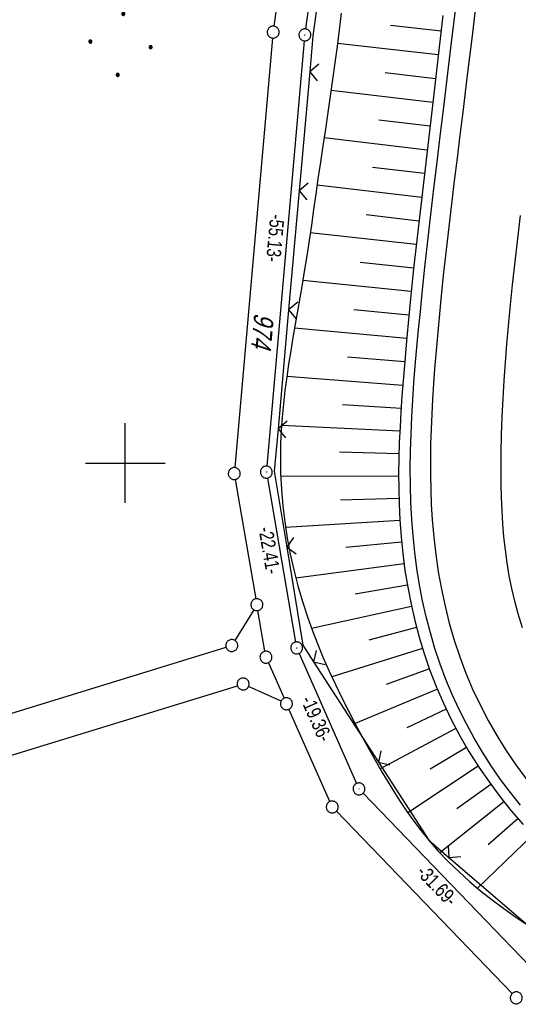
# Model space of a CAD drawing. Extents: x 510932 to 511602, y 463659 to 464636.
# Tile 7 of 81: x 511087 to 511149, y 463832 to 463956. Entities that reach past the tile are written whole.
import ezdxf

# ---------------------------------------------------------------- set-up
doc = ezdxf.new("R2010")
doc.units = 0
doc.header["$LTSCALE"] = 10
doc.header["$MEASUREMENT"] = 0
doc.linetypes.add('LT00', pattern=[0])
doc.layers.get('0').update_dxf_attribs({"linetype": 'LT00'})
for name, color, linetype in [('--EK_FBR', 1, 'LT00'), ('--EL_DFK_AB_L', 21, 'LT00'), ('--EL_DFK_AB_P', 7, 'LT00'), ('ABSTAND', 8, 'LT00'), ('DFK_AB_L', 21, 'LT00'), ('DFK_AB_P', 7, 'LT00'), ('DFK_FLUR_NR', 250, 'LT00'), ('DFK_GZPKT', 250, 'LT00'), ('DFK_KATASTER', 250, 'LT00'), ('DFK_NUTZUNG', 250, 'LT00'), ('V104_AFBR_BAB', 250, 'LT00'), ('V104_BOESCH', 250, 'LT00'), ('V104_BOSCHUNG', 250, 'LT00'), ('V104_LD_MARK', 250, 'LT00'), ('V104_RASTER', 250, 'LT00'), ('V104_ZAUN', 40, 'LT00')]:
    doc.layers.add(name, color=color, linetype=linetype)
doc.styles.get("Standard").update_dxf_attribs({"font": 'ARIAL.TTF'})

# ---------------------------------------------------------------- blocks, each defined once
blk = doc.blocks.new('SYMB7010')
at = {"color": 0, "linetype": 'ByBlock'}
for points in [[(-0.031408, 0.499213), (-0.093728, 0.49134), (-0.15457, 0.475719), (-0.212975, 0.452595), (-0.268021, 0.422333), (-0.31884, 0.385411), (-0.36463, 0.342411), (-0.40467, 0.29401), (-0.438329, 0.240973), (-0.465074, 0.184136), (-0.484486, 0.124395), (-0.496256, 0.062692), (-0.5002, 0)], [(-0.5002, 0), (-0.496256, -0.062692), (-0.484486, -0.124395), (-0.465075, -0.184136), (-0.438329, -0.240973), (-0.404671, -0.29401), (-0.36463, -0.342411), (-0.31884, -0.385411), (-0.268021, -0.422333), (-0.212975, -0.452595), (-0.154571, -0.475719), (-0.093728, -0.49134), (-0.031408, -0.499213), (0.031408, -0.499213)], [(0.5002, 0), (0.496256, 0.062692), (0.484485, 0.124395), (0.465074, 0.184136), (0.438329, 0.240973), (0.40467, 0.29401), (0.36463, 0.342411), (0.31884, 0.385411), (0.268021, 0.422333), (0.212975, 0.452595), (0.15457, 0.475719), (0.093728, 0.49134), (0.031408, 0.499213), (-0.031408, 0.499213)], [(0.031408, -0.499213), (0.093728, -0.491341), (0.15457, -0.475719), (0.212975, -0.452595), (0.268021, -0.422333), (0.31884, -0.385411), (0.36463, -0.342411), (0.404671, -0.294011), (0.438329, -0.240974), (0.465075, -0.184136), (0.484486, -0.124395), (0.496256, -0.062692), (0.500201, 0)]]:
    blk.add_lwpolyline(points, dxfattribs=at)
blk = doc.blocks.new('SYMB0003')
at = {"color": 0, "linetype": 'ByBlock'}
for p, q in [((-0.015712, 0), (0.010166, 0.012015)), ((0, -0.021257), (-0.015712, 0)), ((0.010166, 0.012015), (0, -0.021257))]:
    blk.add_line(p, q, dxfattribs=at)
for points in [[(-0.031395, 0.499013), (-0.093691, 0.491144), (-0.154509, 0.475528), (-0.21289, 0.452414), (-0.267913, 0.422164), (-0.318712, 0.385257), (-0.364484, 0.342274), (-0.404509, 0.293893), (-0.438154, 0.240877), (-0.464888, 0.184062), (-0.484292, 0.124345), (-0.496058, 0.062667), (-0.5, 0)], [(-0.5, 0), (-0.496058, -0.062667), (-0.484292, -0.124345), (-0.464888, -0.184062), (-0.438154, -0.240877), (-0.404509, -0.293893), (-0.364485, -0.342274), (-0.318712, -0.385257), (-0.267914, -0.422164), (-0.21289, -0.452414), (-0.154509, -0.475529), (-0.093691, -0.491144), (-0.031395, -0.499014), (0.031395, -0.499014)], [(0.5, 0), (0.496057, 0.062667), (0.484292, 0.124345), (0.464888, 0.184062), (0.438153, 0.240877), (0.404509, 0.293893), (0.364484, 0.342274), (0.318712, 0.385257), (0.267913, 0.422164), (0.21289, 0.452414), (0.154509, 0.475528), (0.093691, 0.491144), (0.031395, 0.499013), (-0.031395, 0.499013)], [(0.031395, -0.499014), (0.093691, -0.491144), (0.154509, -0.475529), (0.21289, -0.452414), (0.267914, -0.422164), (0.318712, -0.385257), (0.364485, -0.342274), (0.404509, -0.293893), (0.438154, -0.240877), (0.464889, -0.184062), (0.484292, -0.124345), (0.496058, -0.062667), (0.5, 0)]]:
    blk.add_lwpolyline(points, dxfattribs=at)
blk = doc.blocks.new('SYMB0024')
at = {"color": 0, "linetype": 'ByBlock'}
for p, q in [((-0.5, 0.5), (0, 0)), ((0, 0), (0.5, 0.5))]:
    blk.add_line(p, q, dxfattribs=at)
blk = doc.blocks.new('Ackerland7')
at = {"layer": 'DFK_NUTZUNG', "color": 0, "linetype": 'ByBlock'}
for p, q in [((-4, 3.93), (-4, 3.67)), ((-3.95, 3.63), (-3.95, 3.97)), ((-3.9, 3.99), (-3.9, 3.61)), ((-3.85, 3.6), (-3.85, 4)), ((-3.8, 3.99), (-3.8, 3.61)), ((-3.75, 3.63), (-3.75, 3.97)), ((-3.7, 3.93), (-3.7, 3.67)), ((-3.65, 3.8), (-3.65, 3.8)), ((3.7, 3.93), (3.7, 3.67)), ((3.75, 3.63), (3.75, 3.97)), ((3.8, 3.99), (3.8, 3.61)), ((3.85, 3.6), (3.85, 4)), ((3.9, 3.99), (3.9, 3.61)), ((3.95, 3.63), (3.95, 3.97)), ((4, 3.93), (4, 3.67)), ((4.05, 3.8), (4.05, 3.8)), ((-7.85, 0.13), (-7.85, -0.13)), ((-7.8, -0.17), (-7.8, 0.17)), ((-7.75, 0.19), (-7.75, -0.19)), ((-7.7, -0.2), (-7.7, 0.2)), ((-7.65, 0.19), (-7.65, -0.19)), ((-7.6, -0.17), (-7.6, 0.17)), ((-7.55, 0.13), (-7.55, -0.13)), ((-7.5, 0), (-7.5, 0)), ((-0.15, 0.13), (-0.15, -0.13)), ((-0.1, -0.17), (-0.1, 0.17)), ((-0.05, 0.19), (-0.05, -0.19)), ((0, -0.2), (0, 0.2)), ((0.05, 0.19), (0.05, -0.19)), ((0.1, -0.17), (0.1, 0.17)), ((0.15, 0.13), (0.15, -0.13)), ((0.2, 0), (0.2, 0)), ((7.55, 0.13), (7.55, -0.13)), ((7.6, -0.17), (7.6, 0.17)), ((7.65, 0.19), (7.65, -0.19)), ((7.7, -0.2), (7.7, 0.2)), ((7.75, 0.19), (7.75, -0.19)), ((7.8, -0.17), (7.8, 0.17)), ((7.85, 0.13), (7.85, -0.13)), ((7.9, 0), (7.9, 0)), ((-4, -3.67), (-4, -3.93)), ((-3.95, -3.97), (-3.95, -3.63)), ((-3.9, -3.61), (-3.9, -3.99)), ((-3.85, -4), (-3.85, -3.6)), ((-3.8, -3.61), (-3.8, -3.99)), ((-3.75, -3.97), (-3.75, -3.63)), ((-3.7, -3.67), (-3.7, -3.93)), ((3.7, -3.67), (3.7, -3.93)), ((3.75, -3.97), (3.75, -3.63)), ((3.8, -3.61), (3.8, -3.99)), ((3.85, -4), (3.85, -3.6)), ((3.9, -3.61), (3.9, -3.99)), ((3.95, -3.97), (3.95, -3.63)), ((4, -3.67), (4, -3.93)), ((-3.65, -3.8), (-3.65, -3.8)), ((4.05, -3.8), (4.05, -3.8))]:
    blk.add_line(p, q, dxfattribs=at)
for points in [[(-3.65, 3.8), (-3.67, 3.89), (-3.73, 3.96), (-3.81, 3.99), (-3.89, 3.99), (-3.97, 3.96), (-4.03, 3.89), (-4.05, 3.8), (-4.03, 3.71), (-3.97, 3.64), (-3.89, 3.6), (-3.81, 3.6), (-3.73, 3.64), (-3.67, 3.71), (-3.65, 3.8)], [(4.05, 3.8), (4.03, 3.89), (3.97, 3.96), (3.89, 3.99), (3.81, 3.99), (3.73, 3.96), (3.67, 3.89), (3.65, 3.8), (3.67, 3.71), (3.73, 3.64), (3.81, 3.61), (3.89, 3.61), (3.97, 3.64), (4.03, 3.71), (4.05, 3.8)], [(-7.5, 0), (-7.52, 0.09), (-7.58, 0.16), (-7.66, 0.19), (-7.74, 0.19), (-7.82, 0.16), (-7.88, 0.09), (-7.9, 0)], [(0.2, 0), (0.18, 0.09), (0.12, 0.16), (0.04, 0.19), (-0.04, 0.19), (-0.12, 0.16), (-0.18, 0.09), (-0.2, 0)], [(-0.2, 0), (-0.18, -0.09), (-0.12, -0.16), (-0.04, -0.19), (0.04, -0.19), (0.12, -0.16), (0.18, -0.09), (0.2, 0)], [(7.9, 0), (7.88, 0.09), (7.82, 0.16), (7.74, 0.19), (7.66, 0.19), (7.58, 0.16), (7.52, 0.09), (7.5, 0)], [(7.5, 0), (7.52, -0.09), (7.58, -0.16), (7.66, -0.19), (7.74, -0.19), (7.82, -0.16), (7.88, -0.09), (7.9, 0)], [(-7.9, 0), (-7.88, -0.09), (-7.82, -0.16), (-7.74, -0.19), (-7.66, -0.19), (-7.58, -0.16), (-7.52, -0.09), (-7.5, 0)], [(-3.65, -3.8), (-3.67, -3.71), (-3.73, -3.64), (-3.81, -3.61), (-3.89, -3.61), (-3.97, -3.64), (-4.03, -3.71), (-4.05, -3.8), (-4.03, -3.89), (-3.97, -3.96), (-3.89, -3.99), (-3.81, -3.99), (-3.73, -3.96), (-3.67, -3.89), (-3.65, -3.8)], [(4.05, -3.8), (4.03, -3.71), (3.97, -3.64), (3.89, -3.61), (3.81, -3.61), (3.73, -3.64), (3.67, -3.71), (3.65, -3.8), (3.67, -3.89), (3.73, -3.96), (3.81, -3.99), (3.89, -3.99), (3.97, -3.96), (4.03, -3.89), (4.05, -3.8)]]:
    blk.add_lwpolyline(points, dxfattribs=at)

msp = doc.modelspace()

# ---------------------------------------------------------------- linework, layer by layer
at = {"layer": '--EK_FBR'}
msp.add_lwpolyline([(511149.68, 463857.05), (511148.39, 463858.64), (511147.17, 463860.28), (511146, 463861.96), (511144.89, 463863.68), (511143.84, 463865.44), (511142.86, 463867.24), (511141.94, 463869.07), (511141.08, 463870.93), (511140.3, 463872.82), (511139.58, 463874.73), (511138.92, 463876.7), (511138.34, 463878.68), (511137.82, 463880.68), (511137.37, 463882.69), (511136.98, 463884.72), (511136.66, 463886.76), (511136.39, 463888.81), (511136.17, 463890.86), (511136.01, 463892.92), (511135.9, 463895.07), (511135.84, 463897.21), (511135.82, 463899.36), (511135.84, 463901.51), (511135.91, 463903.65), (511136, 463905.8), (511136.13, 463907.94), (511136.28, 463910.08), (511136.44, 463912.22), (511136.64, 463914.51), (511136.85, 463916.78), (511137.08, 463919.06), (511137.31, 463921.33), (511137.66, 463924.63), (511138.03, 463927.92), (511138.4, 463931.21), (511138.79, 463934.5), (511139.18, 463937.79), (511139.58, 463941.08), (511139.98, 463944.37), (511140.93, 463952.15), (511141.87, 463959.94)], dxfattribs=at)
at = {"layer": '--EL_DFK_AB_L'}
for p, q in [((511129.08, 464004.01), (511122.67, 463954.53)), ((511122.5, 463953.04), (511117.8, 463899.62)), ((511117.86, 463898.13), (511121.41, 463877.53)), ((511121.84, 463876.1), (511129.07, 463859.77)), ((511129.89, 463858.54), (511150.85, 463836.81))]:
    msp.add_line(p, q, dxfattribs=at)
at = {"layer": 'DFK_AB_L'}
for p, q in [((511129.08, 464004.01), (511122.67, 463954.53)), ((511122.5, 463953.04), (511117.8, 463899.62)), ((511117.86, 463898.13), (511121.41, 463877.53)), ((511121.84, 463876.1), (511129.07, 463859.77)), ((511129.89, 463858.54), (511150.85, 463836.81))]:
    msp.add_line(p, q, dxfattribs=at)
at = {"layer": 'DFK_KATASTER'}
for p, q in [((511125.04, 464003.95), (511118.69, 463954.88)), ((511118.52, 463953.39), (511113.77, 463899.44)), ((511113.83, 463897.95), (511116.41, 463882.96)), ((511116.15, 463881.58), (511113.78, 463877.73)), ((511117.55, 463876.36), (511116.67, 463881.48)), ((511019.14, 463848.17), (511112.67, 463876.87)), ((511117.98, 463874.93), (511119.96, 463870.47)), ((511085.47, 463863.24), (511114.09, 463872.04)), ((511119.58, 463870.09), (511115.49, 463871.95)), ((511125.71, 463857.5), (511120.56, 463869.09)), ((511126.53, 463856.27), (511148.61, 463833.38))]:
    msp.add_line(p, q, dxfattribs=at)
at = {"layer": 'V104_AFBR_BAB'}
msp.add_lwpolyline([(511149.68, 463857.05), (511148.39, 463858.64), (511147.17, 463860.28), (511146, 463861.96), (511144.89, 463863.68), (511143.84, 463865.44), (511142.86, 463867.24), (511141.94, 463869.07), (511141.08, 463870.93), (511140.3, 463872.82), (511139.58, 463874.73), (511138.92, 463876.7), (511138.34, 463878.68), (511137.82, 463880.68), (511137.37, 463882.69), (511136.98, 463884.72), (511136.66, 463886.76), (511136.39, 463888.81), (511136.17, 463890.86), (511136.01, 463892.92), (511135.9, 463895.07), (511135.84, 463897.21), (511135.82, 463899.36), (511135.84, 463901.51), (511135.91, 463903.65), (511136, 463905.8), (511136.13, 463907.94), (511136.28, 463910.08), (511136.44, 463912.22), (511136.64, 463914.51), (511136.85, 463916.78), (511137.08, 463919.06), (511137.31, 463921.33), (511137.66, 463924.63), (511138.03, 463927.92), (511138.4, 463931.21), (511138.79, 463934.5), (511139.18, 463937.79), (511139.58, 463941.08), (511139.98, 463944.37), (511140.93, 463952.15), (511141.87, 463959.94)], dxfattribs=at)
at = {"layer": 'V104_BOESCH'}
for points in [[(511127.12, 463956.52), (511126.88, 463954.43), (511126.63, 463952.34), (511126.35, 463950.26), (511126.06, 463948.18), (511125.77, 463946.1), (511125.46, 463944.02), (511125.15, 463941.94), (511124.84, 463939.87), (511124.53, 463937.79), (511124.22, 463935.71), (511123.94, 463933.77), (511123.66, 463931.84), (511123.39, 463929.9), (511123.1, 463927.96), (511122.81, 463926.02), (511122.5, 463924.08), (511122.22, 463922.42), (511121.93, 463920.76), (511121.64, 463919.1), (511121.35, 463917.44), (511121.07, 463915.78), (511120.79, 463914.12), (511120.53, 463912.45), (511120.29, 463910.79), (511120.07, 463909.12), (511119.88, 463907.46), (511119.72, 463905.79), (511119.6, 463904.12), (511119.52, 463902.44), (511119.49, 463900.76), (511119.52, 463898.73), (511119.62, 463896.69), (511119.79, 463894.65), (511120.04, 463892.62), (511120.35, 463890.59), (511120.73, 463888.58), (511121.18, 463886.58), (511121.69, 463884.59), (511122.26, 463882.63), (511122.89, 463880.68), (511123.52, 463878.95), (511124.18, 463877.23), (511124.89, 463875.53), (511125.63, 463873.85), (511126.41, 463872.19), (511127.21, 463870.53), (511128.05, 463868.89), (511128.9, 463867.25), (511129.78, 463865.63), (511130.67, 463864.01), (511131.41, 463862.69), (511132.17, 463861.37), (511132.94, 463860.06), (511133.74, 463858.77), (511134.55, 463857.49), (511135.4, 463856.24), (511136.27, 463855.01), (511137.18, 463853.81), (511138.13, 463852.64), (511139.33, 463851.27), (511140.59, 463849.96), (511141.9, 463848.69), (511143.26, 463847.47), (511144.66, 463846.29), (511146.1, 463845.15), (511147.58, 463844.05), (511149.08, 463842.99), (511150.6, 463841.96)], [(511139.9, 463956.24), (511139.57, 463953.32), (511139.24, 463950.4), (511138.9, 463947.48), (511138.57, 463944.56), (511138.23, 463941.68), (511137.89, 463938.8), (511137.55, 463935.93), (511137.21, 463933.05), (511136.88, 463930.17), (511136.56, 463927.29), (511136.24, 463924.41), (511135.94, 463921.53), (511135.63, 463918.44), (511135.35, 463915.36), (511135.08, 463912.27), (511134.92, 463910.34), (511134.77, 463908.4), (511134.64, 463906.46), (511134.53, 463904.52), (511134.44, 463902.58), (511134.38, 463900.65), (511134.35, 463898.71), (511134.36, 463896.77), (511134.41, 463894.83), (511134.5, 463892.89), (511134.66, 463890.76), (511134.87, 463888.63), (511135.15, 463886.51), (511135.5, 463884.4), (511135.91, 463882.3), (511136.39, 463880.22), (511136.94, 463878.15), (511137.56, 463876.1), (511138.25, 463874.08), (511139.08, 463871.95), (511139.99, 463869.85), (511140.97, 463867.78), (511142.04, 463865.75), (511143.19, 463863.77), (511144.41, 463861.83), (511145.71, 463859.95), (511147.07, 463858.12), (511148.51, 463856.34), (511150.01, 463854.63)]]:
    msp.add_lwpolyline(points, dxfattribs=at)
at = {"layer": 'V104_BOSCHUNG'}
for p, q in [((511139.68, 463954.25), (511133.35, 463954.97)), ((511139.34, 463951.27), (511126.67, 463952.72)), ((511139, 463948.29), (511132.64, 463949.02)), ((511138.65, 463945.29), (511125.87, 463946.79)), ((511138.31, 463942.31), (511131.87, 463943.07)), ((511137.95, 463939.33), (511124.99, 463940.85)), ((511137.6, 463936.36), (511131.07, 463937.12)), ((511137.25, 463933.38), (511124.11, 463934.91)), ((511136.91, 463930.41), (511130.29, 463931.17)), ((511136.57, 463927.45), (511123.25, 463928.93)), ((511136.25, 463924.5), (511129.52, 463925.22)), ((511135.94, 463921.54), (511122.31, 463922.94)), ((511135.65, 463918.59), (511128.72, 463919.27)), ((511135.37, 463915.65), (511121.26, 463916.94)), ((511135.12, 463912.71), (511127.94, 463913.31)), ((511134.88, 463909.77), (511120.3, 463910.89)), ((511134.67, 463906.87), (511127.29, 463907.34)), ((511134.5, 463904), (511119.64, 463904.71)), ((511134.39, 463901.16), (511126.94, 463901.36)), ((511134.35, 463898.34), (511119.53, 463898.37)), ((511134.38, 463895.57), (511127.06, 463895.36)), ((511134.5, 463892.81), (511120.14, 463891.93)), ((511134.72, 463890.07), (511127.71, 463889.4)), ((511135.04, 463887.35), (511121.44, 463885.53)), ((511135.45, 463884.66), (511128.9, 463883.52)), ((511135.98, 463882), (511123.41, 463879.24)), ((511136.61, 463879.37), (511130.61, 463877.76)), ((511137.36, 463876.73), (511125.94, 463873.17)), ((511138.23, 463874.15), (511132.8, 463872.18)), ((511139.22, 463871.59), (511128.87, 463867.31)), ((511140.33, 463869.11), (511135.38, 463866.77)), ((511141.55, 463866.67), (511132.05, 463861.59)), ((511142.89, 463864.27), (511138.3, 463861.54)), ((511144.35, 463861.93), (511135.5, 463856.09)), ((511145.92, 463859.65), (511141.67, 463856.58)), ((511147.59, 463857.46), (511139.54, 463851.05)), ((511149.36, 463855.36), (511145.6, 463852.05)), ((511151.23, 463853.33), (511144.27, 463846.61))]:
    msp.add_line(p, q, dxfattribs=at)
at = {"layer": 'V104_LD_MARK'}
for points in [[(511144.11, 463957.99), (511143.55, 463953.35), (511142.98, 463948.71), (511142.41, 463944.07), (511142.05, 463941.2), (511141.7, 463938.32), (511141.35, 463935.44), (511141, 463932.56), (511140.66, 463929.69), (511140.33, 463926.81), (511140.01, 463923.93), (511139.71, 463921.04), (511139.48, 463918.74), (511139.27, 463916.44), (511139.07, 463914.14), (511138.88, 463911.83), (511138.74, 463909.94), (511138.62, 463908.05), (511138.52, 463906.16), (511138.43, 463904.26), (511138.37, 463902.37), (511138.34, 463900.48), (511138.34, 463898.58), (511138.38, 463896.69), (511138.45, 463894.8), (511138.57, 463892.9), (511138.76, 463890.71), (511139.01, 463888.52), (511139.33, 463886.35), (511139.72, 463884.18), (511140.18, 463882.02), (511140.72, 463879.89), (511141.33, 463877.77), (511142.03, 463875.68), (511142.8, 463873.63), (511143.65, 463871.62), (511144.59, 463869.64), (511145.59, 463867.69), (511146.68, 463865.79), (511147.84, 463863.93), (511149.06, 463862.12), (511150.36, 463860.36)], [(511149.93, 463879.32), (511149.37, 463881.07), (511148.94, 463882.66), (511148.57, 463884.25), (511148.25, 463885.86), (511147.98, 463887.48), (511147.76, 463889.11), (511147.59, 463890.74), (511147.45, 463892.38), (511147.35, 463894.03), (511147.28, 463895.68), (511147.24, 463897.32), (511147.22, 463898.97), (511147.23, 463901.26), (511147.28, 463903.55), (511147.36, 463905.83), (511147.47, 463908.11), (511147.61, 463910.39), (511147.78, 463912.66), (511147.96, 463914.93), (511148.17, 463917.2), (511148.38, 463919.47), (511148.68, 463922.38), (511149, 463925.29), (511149.32, 463928.2), (511149.66, 463931.11)]]:
    msp.add_lwpolyline(points, dxfattribs=at)
at = {"layer": 'V104_RASTER'}
for p, q in [((511100, 463895), (511100, 463905)), ((511095, 463900), (511105, 463900))]:
    msp.add_line(p, q, dxfattribs=at)
at = {"layer": 'V104_ZAUN'}
for p, q in [((511123.18, 463949.14), (511121.85, 463934.2)), ((511121.85, 463934.2), (511120.53, 463919.25)), ((511120.53, 463919.25), (511119.2, 463904.31)), ((511123.67, 463875.03), (511131.81, 463862.43))]:
    msp.add_line(p, q, dxfattribs=at)
for points in [[(511125, 463964.02), (511123.58, 463953.66), (511123.18, 463949.14)], [(511119.2, 463904.31), (511118.73, 463899), (511120.29, 463889.46)], [(511120.29, 463889.46), (511122.31, 463877.15), (511123.67, 463875.03)], [(511131.81, 463862.43), (511138.13, 463852.64), (511140.68, 463850.46)], [(511140.68, 463850.46), (511150.6, 463841.97), (511152.33, 463841.1)]]:
    msp.add_lwpolyline(points, dxfattribs=at)

# ---------------------------------------------------------------- block references
at = {"layer": '--EL_DFK_AB_P', "xscale": 1.500000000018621, "yscale": 1.5, "zscale": 1.5, "rotation": 264.7377099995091}
for p in [(511122.57, 463953.79), (511117.73, 463898.87), (511121.54, 463876.79), (511129.37, 463859.08)]:
    msp.add_blockref('SYMB0003', p, dxfattribs=at)
at = {"layer": 'DFK_AB_P', "xscale": 1.500000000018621, "yscale": 1.5, "zscale": 1.5, "rotation": 264.7377099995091}
for p in [(511122.57, 463953.79), (511117.73, 463898.87), (511121.54, 463876.79), (511129.37, 463859.08)]:
    msp.add_blockref('SYMB0003', p, dxfattribs=at)
at = {"layer": 'DFK_GZPKT', "xscale": 1.500000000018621, "yscale": 1.5, "zscale": 1.5, "rotation": 264.7377099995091}
for p in [(511118.59, 463954.14), (511113.7, 463898.69), (511116.54, 463882.22), (511113.39, 463877.09), (511117.68, 463875.62), (511114.81, 463872.26), (511120.26, 463869.78), (511126.01, 463856.81), (511149.13, 463832.84)]:
    msp.add_blockref('SYMB7010', p, dxfattribs=at)
at = {"layer": 'DFK_NUTZUNG', "rotation": 264.7376999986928}
msp.add_blockref('Ackerland7', (511099.76, 463956.43), dxfattribs=at)
at = {"layer": 'V104_ZAUN', "yscale": 2.099999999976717, "zscale": 2.1}
for p, xscale, rotation in [((511123.18, 463949.14), 2.099999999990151, 264.9223399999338), ((511121.85, 463934.2), 2.099999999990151, 264.9223399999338), ((511120.53, 463919.25), 2.099999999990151, 264.9223399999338), ((511119.2, 463904.31), 2.099999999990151, 264.9223399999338), ((511120.29, 463889.46), 2.099999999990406, 279.297939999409), ((511123.67, 463875.03), 2.100000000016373, 302.8548000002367), ((511131.81, 463862.43), 2.100000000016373, 302.8548000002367), ((511140.68, 463850.46), 2.100000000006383, 319.4404299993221)]:
    msp.add_blockref('SYMB0024', p, dxfattribs=dict(at, xscale=xscale, rotation=rotation))

# ---------------------------------------------------------------- texts
at = {"layer": 'ABSTAND', "width": 0.75}
for s, rotation, p in [(' -55.13-', -95.035, (511118.27, 463931.82)), (' -22.41-', -80.2099, (511116.64, 463892.35)), (' -19.36-', -66.1472, (511121.8, 463870.75)), (' -31.69-', -46.035, (511136.12, 463848.87))]:
    msp.add_text(s, height=1.8, rotation=rotation, dxfattribs=at).set_placement(p)
at = {"layer": 'DFK_FLUR_NR', "oblique": 13.754, "width": 0.75}
msp.add_text('974', height=2.5, rotation=264.8041, dxfattribs=at).set_placement((511116.22, 463918.92))

doc.saveas('drawing.dxf')
